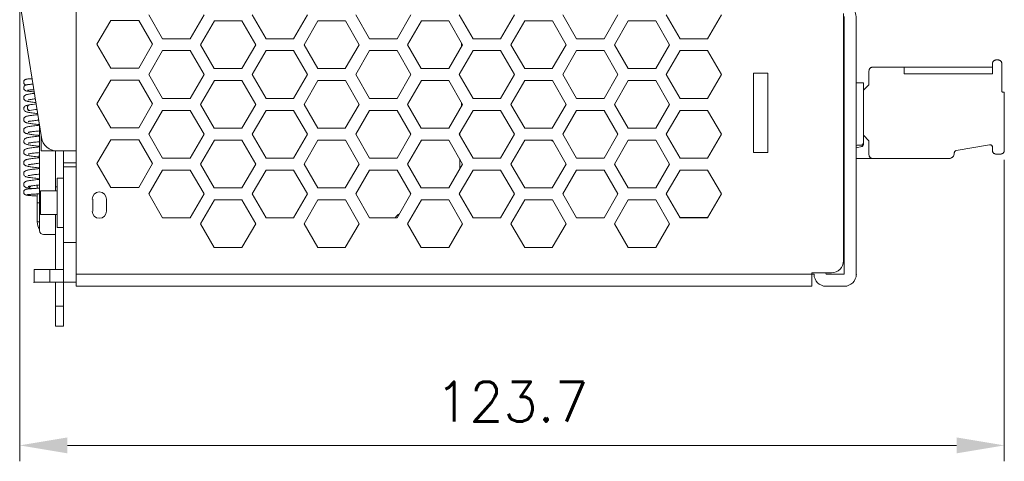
# Model space of a CAD drawing. Header units: millimetres. Extents: x 0 to 420, y 0 to 297.
# Tile 3 of 9: x 158 to 282, y 66 to 122. Entities that reach past the tile are written whole.
import ezdxf

# ---------------------------------------------------------------- set-up
doc = ezdxf.new("R2010")
doc.units = ezdxf.units.MM
doc.linetypes.add('CENTER2', pattern=[1.125, 0.75, -0.125, 0.125, -0.125])
doc.layers.get('0').update_dxf_attribs({"linetype": 'CONTINUOUS', "lineweight": 13})
doc.layers.get('Defpoints').update_dxf_attribs({"linetype": 'CONTINUOUS', "lineweight": 13})
doc.layers.add('Center', color=1, linetype='CENTER2', lineweight=9)
doc.layers.add('Dimension', color=2, linetype='CONTINUOUS', lineweight=9)
doc.styles.get("Standard").update_dxf_attribs({"font": 'romans.shx'})
doc.dimstyles.new('yutana', dxfattribs={"dimtxt": 3.5, "dimasz": 3, "dimexe": 1, "dimexo": 0.6, "dimgap": 1.5, "dimtad": 1, "dimdec": 1, "dimzin": 0, "dimdsep": 46, "dimtxsty": 'Standard', "dimcen": 0, "dimadec": 0, "dimazin": 0, "dimtp": 0.01, "dimtm": 0.01, "dimtfac": 1, "dimtdec": 1, "dimtmove": 0, "dimatfit": 3, "dimfxl": 1, "dimtolj": 1, "dimtzin": 0, "dimlwd": 0, "dimlwe": 0, "dimarcsym": 0})

# ---------------------------------------------------------------- blocks, each defined once
blk = doc.blocks.new('*D5')
at = {"layer": 'Defpoints', "color": 0, "ltscale": 5}
for p in [(158.15, 123.7), (281.85, 105.1), (158.15, 68)]:
    blk.add_point(p, dxfattribs=at)
at = {"layer": 'Dimension', "color": 0, "lineweight": 0, "ltscale": 5}
for p, q in [((158.15, 122.5), (158.15, 66)), ((281.85, 103.9), (281.85, 66)), ((275.85, 68), (164.15, 68))]:
    blk.add_line(p, q, dxfattribs=at)
at = {"layer": 'Dimension', "color": 0, "ltscale": 5}
for points in [[(164.15, 69), (164.15, 67), (158.15, 68)], [(275.85, 69), (275.85, 67), (281.85, 68)]]:
    blk.add_solid(points, dxfattribs=at)
at = {"layer": 'Dimension', "color": 0, "ltscale": 5, "insert": (220, 73.5), "char_height": 5, "attachment_point": 5}
blk.add_mtext('\\A1;123.7', dxfattribs=at)

msp = doc.modelspace()

# ---------------------------------------------------------------- linework, layer by layer
at = {"color": 7, "linetype": 'Continuous'}
for p, q in [((165.25, 207.5), (165.25, 88)), ((158.15, 123.7), (160.88, 106.68)), ((167.85, 118.42), (169.58, 121.42)), ((169.58, 121.42), (173.12, 121.42)), ((173.12, 121.42), (174.85, 118.42)), ((176.11, 119.11), (174.37, 122.11)), ((181.31, 122.11), (179.57, 119.11)), ((180.87, 118.36), (182.61, 121.36)), ((182.61, 121.36), (186.07, 121.36)), ((186.07, 121.36), (187.8, 118.36)), ((189.11, 119.11), (187.37, 122.11)), ((194.31, 122.11), (192.57, 119.11)), ((193.87, 118.36), (195.61, 121.36)), ((195.61, 121.36), (199.07, 121.36)), ((199.07, 121.36), (200.8, 118.36)), ((202.11, 119.11), (200.37, 122.11)), ((207.31, 122.11), (205.57, 119.11)), ((206.87, 118.36), (208.61, 121.36)), ((208.61, 121.36), (212.07, 121.36)), ((212.07, 121.36), (213.8, 118.36)), ((215.11, 119.11), (213.37, 122.11)), ((220.31, 122.11), (218.57, 119.11)), ((219.87, 118.36), (221.61, 121.36)), ((221.61, 121.36), (225.07, 121.36)), ((225.07, 121.36), (226.8, 118.36)), ((228.11, 119.11), (226.37, 122.11)), ((233.31, 122.11), (231.57, 119.11)), ((232.87, 118.36), (234.61, 121.36)), ((234.61, 121.36), (238.07, 121.36)), ((238.07, 121.36), (239.8, 118.36)), ((241.11, 119.11), (239.37, 122.11)), ((246.31, 122.11), (244.57, 119.11)), ((261.65, 91.2), (261.65, 122.3)), ((261.75, 121.9), (261.75, 89.5)), ((263.25, 121.5), (263.25, 89.5)), ((179.57, 119.11), (176.11, 119.11)), ((192.57, 119.11), (189.11, 119.11)), ((205.57, 119.11), (202.11, 119.11)), ((218.57, 119.11), (215.11, 119.11)), ((231.57, 119.11), (228.11, 119.11)), ((244.57, 119.11), (241.11, 119.11)), ((169.58, 115.42), (167.85, 118.42)), ((174.85, 118.42), (173.12, 115.42)), ((174.37, 114.61), (176.11, 117.61)), ((176.11, 117.61), (179.57, 117.61)), ((179.57, 117.61), (181.31, 114.61)), ((182.6, 115.36), (180.87, 118.36)), ((187.8, 118.36), (186.06, 115.36)), ((187.37, 114.61), (189.11, 117.61)), ((189.11, 117.61), (192.57, 117.61)), ((192.57, 117.61), (194.31, 114.61)), ((195.6, 115.36), (193.87, 118.36)), ((200.8, 118.36), (199.06, 115.36)), ((200.37, 114.61), (202.11, 117.61)), ((202.11, 117.61), (205.57, 117.61)), ((205.57, 117.61), (207.31, 114.61)), ((208.6, 115.36), (206.87, 118.36)), ((213.8, 118.36), (212.06, 115.36)), ((213.37, 114.61), (215.11, 117.61)), ((213.66, 118.61), (213.66, 118.11)), ((215.11, 117.61), (218.57, 117.61)), ((218.57, 117.61), (220.31, 114.61)), ((221.6, 115.36), (219.87, 118.36)), ((226.8, 118.36), (225.06, 115.36)), ((226.37, 114.61), (228.11, 117.61)), ((228.11, 117.61), (231.57, 117.61)), ((231.57, 117.61), (233.31, 114.61)), ((234.6, 115.36), (232.87, 118.36)), ((239.8, 118.36), (238.06, 115.36)), ((239.37, 114.61), (241.11, 117.61)), ((241.11, 117.61), (244.57, 117.61)), ((244.57, 117.61), (246.31, 114.61)), ((281.05, 116.45), (280.85, 116.45)), ((173.12, 115.42), (169.58, 115.42)), ((186.06, 115.36), (182.6, 115.36)), ((199.06, 115.36), (195.6, 115.36)), ((212.06, 115.36), (208.6, 115.36)), ((225.06, 115.36), (221.6, 115.36)), ((238.06, 115.36), (234.6, 115.36)), ((264.85, 113.32), (264.85, 115.05)), ((280.35, 115.55), (265.35, 115.55)), ((269.25, 114.7), (269.25, 115.55)), ((280.35, 114.7), (280.35, 115.95)), ((281.55, 112.5), (281.55, 115.95)), ((167.85, 110.92), (169.58, 113.92)), ((169.58, 113.92), (173.12, 113.92)), ((173.12, 113.92), (174.85, 110.92)), ((176.11, 111.61), (174.37, 114.61)), ((181.31, 114.61), (179.57, 111.61)), ((180.87, 110.86), (182.61, 113.86)), ((182.61, 113.86), (186.07, 113.86)), ((186.07, 113.86), (187.8, 110.86)), ((189.11, 111.61), (187.37, 114.61)), ((194.31, 114.61), (192.57, 111.61)), ((193.87, 110.86), (195.61, 113.86)), ((195.61, 113.86), (199.07, 113.86)), ((199.07, 113.86), (200.8, 110.86)), ((202.11, 111.61), (200.37, 114.61)), ((207.31, 114.61), (205.57, 111.61)), ((206.87, 110.86), (208.61, 113.86)), ((208.61, 113.86), (212.07, 113.86)), ((212.07, 113.86), (213.8, 110.86)), ((215.11, 111.61), (213.37, 114.61)), ((220.31, 114.61), (218.57, 111.61)), ((219.87, 110.86), (221.61, 113.86)), ((221.61, 113.86), (225.07, 113.86)), ((225.07, 113.86), (226.8, 110.86)), ((228.11, 111.61), (226.37, 114.61)), ((233.31, 114.61), (231.57, 111.61)), ((232.87, 110.86), (234.61, 113.86)), ((234.61, 113.86), (238.07, 113.86)), ((238.07, 113.86), (239.8, 110.86)), ((241.11, 111.61), (239.37, 114.61)), ((246.31, 114.61), (244.57, 111.61)), ((250.35, 114.8), (252.15, 114.8)), ((250.35, 104.8), (250.35, 114.8)), ((252.15, 114.8), (252.15, 104.8)), ((280.35, 114.7), (269.25, 114.7)), ((264.15, 113.55), (263.25, 113.55)), ((264.15, 105.85), (264.15, 113.55)), ((264.85, 113.32), (264.18, 112.65)), ((179.57, 111.61), (176.11, 111.61)), ((192.57, 111.61), (189.11, 111.61)), ((205.57, 111.61), (202.11, 111.61)), ((218.57, 111.61), (215.11, 111.61)), ((231.57, 111.61), (228.11, 111.61)), ((244.57, 111.61), (241.11, 111.61)), ((281.75, 112.4), (281.65, 112.4)), ((281.85, 105.1), (281.85, 112.3)), ((159.36, 110.8), (159.36, 110.8)), ((159.44, 110.1), (159.44, 110.1)), ((169.58, 107.92), (167.85, 110.92)), ((174.85, 110.92), (173.12, 107.92)), ((174.37, 107.11), (176.11, 110.11)), ((176.11, 110.11), (179.57, 110.11)), ((179.57, 110.11), (181.31, 107.11)), ((182.6, 107.86), (180.87, 110.86)), ((187.8, 110.86), (186.06, 107.86)), ((187.37, 107.11), (189.11, 110.11)), ((189.11, 110.11), (192.57, 110.11)), ((192.57, 110.11), (194.31, 107.11)), ((195.6, 107.86), (193.87, 110.86)), ((200.8, 110.86), (199.06, 107.86)), ((200.37, 107.11), (202.11, 110.11)), ((202.11, 110.11), (205.57, 110.11)), ((205.57, 110.11), (207.31, 107.11)), ((208.6, 107.86), (206.87, 110.86)), ((213.8, 110.86), (212.06, 107.86)), ((213.37, 107.11), (215.11, 110.11)), ((213.66, 111.11), (213.66, 110.61)), ((215.11, 110.11), (218.57, 110.11)), ((218.57, 110.11), (220.31, 107.11)), ((221.6, 107.86), (219.87, 110.86)), ((226.8, 110.86), (225.06, 107.86)), ((226.37, 107.11), (228.11, 110.11)), ((228.11, 110.11), (231.57, 110.11)), ((231.57, 110.11), (233.31, 107.11)), ((234.6, 107.86), (232.87, 110.86)), ((239.8, 110.86), (238.06, 107.86)), ((239.37, 107.11), (241.11, 110.11)), ((241.11, 110.11), (244.57, 110.11)), ((244.57, 110.11), (246.31, 107.11)), ((160.36, 108.86), (160.53, 108.88)), ((160.65, 108.12), (160.65, 95)), ((173.12, 107.92), (169.58, 107.92)), ((186.06, 107.86), (182.6, 107.86)), ((199.06, 107.86), (195.6, 107.86)), ((212.06, 107.86), (208.6, 107.86)), ((225.06, 107.86), (221.6, 107.86)), ((238.06, 107.86), (234.6, 107.86)), ((160.85, 106.87), (160.85, 105)), ((167.85, 103.42), (169.58, 106.42)), ((169.58, 106.42), (173.12, 106.42)), ((173.12, 106.42), (174.85, 103.42)), ((176.11, 104.11), (174.37, 107.11)), ((181.31, 107.11), (179.57, 104.11)), ((189.11, 104.11), (187.37, 107.11)), ((194.31, 107.11), (192.57, 104.11)), ((202.11, 104.11), (200.37, 107.11)), ((207.31, 107.11), (205.57, 104.11)), ((215.11, 104.11), (213.37, 107.11)), ((213.45, 107.24), (213.45, 106.98)), ((220.31, 107.11), (218.57, 104.11)), ((228.11, 104.11), (226.37, 107.11)), ((233.31, 107.11), (231.57, 104.11)), ((241.11, 104.11), (239.37, 107.11)), ((246.31, 107.11), (244.57, 104.11)), ((264.85, 106.28), (264.15, 106.98)), ((160.65, 105.52), (160.41, 105.49)), ((180.87, 103.36), (182.61, 106.36)), ((182.61, 106.36), (186.07, 106.36)), ((186.07, 106.36), (187.8, 103.36)), ((193.87, 103.36), (195.61, 106.36)), ((195.61, 106.36), (199.07, 106.36)), ((199.07, 106.36), (200.8, 103.36)), ((206.87, 103.36), (208.61, 106.36)), ((208.61, 106.36), (212.07, 106.36)), ((212.07, 106.36), (213.8, 103.36)), ((219.87, 103.36), (221.61, 106.36)), ((221.61, 106.36), (225.07, 106.36)), ((225.07, 106.36), (226.8, 103.36)), ((232.87, 103.36), (234.61, 106.36)), ((234.61, 106.36), (238.07, 106.36)), ((238.07, 106.36), (239.8, 103.36)), ((263.37, 105.73), (263.25, 105.68)), ((263.93, 105.56), (263.25, 105.38)), ((263.85, 105.73), (263.37, 105.73)), ((264.85, 104.55), (264.85, 106.28)), ((280, 105.79), (275.82, 105.05)), ((280.35, 105.1), (280.35, 105.49)), ((160.65, 104.16), (160.42, 104.13)), ((160.45, 104.79), (160.65, 104.82)), ((160.52, 104.25), (160.65, 104.24)), ((160.85, 105), (162.85, 105)), ((162.17, 105.14), (162.17, 105)), ((162.65, 105), (162.65, 100)), ((162.85, 105), (165.25, 105)), ((163.65, 105), (163.65, 83)), ((179.57, 104.11), (176.11, 104.11)), ((192.57, 104.11), (189.11, 104.11)), ((205.57, 104.11), (202.11, 104.11)), ((213.45, 103.97), (213.45, 102.76)), ((218.57, 104.11), (215.11, 104.11)), ((231.57, 104.11), (228.11, 104.11)), ((244.57, 104.11), (241.11, 104.11)), ((252.15, 104.8), (250.35, 104.8)), ((274.87, 104.05), (263.25, 104.05)), ((281.35, 104.6), (280.85, 104.6)), ((160.65, 102.8), (160.45, 102.77)), ((165.25, 103.5), (163.65, 103.5)), ((165.25, 103), (163.65, 103)), ((169.58, 100.42), (167.85, 103.42)), ((174.85, 103.42), (173.12, 100.42)), ((182.6, 100.36), (180.87, 103.36)), ((187.8, 103.36), (186.06, 100.36)), ((195.6, 100.36), (193.87, 103.36)), ((200.8, 103.36), (199.06, 100.36)), ((208.6, 100.36), (206.87, 103.36)), ((213.8, 103.36), (212.06, 100.36)), ((221.6, 100.36), (219.87, 103.36)), ((226.8, 103.36), (225.06, 100.36)), ((234.6, 100.36), (232.87, 103.36)), ((239.8, 103.36), (238.06, 100.36)), ((162.85, 95.4), (162.85, 101.6)), ((163.65, 101.6), (162.85, 101.6)), ((174.37, 99.61), (176.11, 102.61)), ((176.11, 102.61), (179.57, 102.61)), ((179.57, 102.61), (181.31, 99.61)), ((187.37, 99.61), (189.11, 102.61)), ((189.11, 102.61), (192.57, 102.61)), ((192.57, 102.61), (194.31, 99.61)), ((200.37, 99.61), (202.11, 102.61)), ((202.11, 102.61), (205.57, 102.61)), ((205.57, 102.61), (207.31, 99.61)), ((213.37, 99.61), (215.11, 102.61)), ((215.11, 102.61), (218.57, 102.61)), ((218.57, 102.61), (220.31, 99.61)), ((226.37, 99.61), (228.11, 102.61)), ((228.11, 102.61), (231.57, 102.61)), ((231.57, 102.61), (233.31, 99.61)), ((239.37, 99.61), (241.11, 102.61)), ((241.11, 102.61), (244.57, 102.61)), ((244.57, 102.61), (246.31, 99.61)), ((159.14, 100.36), (159.14, 100.36)), ((160.21, 100.69), (160.36, 100.7)), ((160.35, 100.31), (160.35, 100.7)), ((162.85, 100.5), (162.65, 100.5)), ((173.12, 100.42), (169.58, 100.42)), ((186.06, 100.36), (182.6, 100.36)), ((199.06, 100.36), (195.6, 100.36)), ((212.06, 100.36), (208.6, 100.36)), ((225.06, 100.36), (221.6, 100.36)), ((238.06, 100.36), (234.6, 100.36)), ((160.35, 99.61), (160.35, 96.1)), ((160.75, 100), (160.75, 97)), ((160.75, 100), (162.85, 100)), ((176.11, 96.61), (174.37, 99.61)), ((181.31, 99.61), (179.57, 96.61)), ((189.11, 96.61), (187.37, 99.61)), ((194.31, 99.61), (192.57, 96.61)), ((202.11, 96.61), (200.37, 99.61)), ((207.31, 99.61), (205.57, 96.61)), ((215.11, 96.61), (213.37, 99.61)), ((220.31, 99.61), (218.57, 96.61)), ((228.11, 96.61), (226.37, 99.61)), ((233.31, 99.61), (231.57, 96.61)), ((241.11, 96.61), (239.37, 99.61)), ((246.31, 99.61), (244.57, 96.61)), ((160.35, 98.5), (160.65, 98.5)), ((167.35, 97.45), (167.35, 98.95)), ((169.05, 98.95), (169.05, 97.45)), ((180.87, 95.86), (182.61, 98.86)), ((182.12, 98.02), (182.16, 98)), ((182.61, 98.86), (186.07, 98.86)), ((186.07, 98.86), (187.8, 95.86)), ((193.87, 95.86), (195.61, 98.86)), ((195.61, 98.86), (199.07, 98.86)), ((199.07, 98.86), (200.8, 95.86)), ((206.87, 95.86), (208.61, 98.86)), ((208.61, 98.86), (212.07, 98.86)), ((212.07, 98.86), (213.8, 95.86)), ((219.87, 95.86), (221.61, 98.86)), ((221.61, 98.86), (225.07, 98.86)), ((225.07, 98.86), (226.8, 95.86)), ((232.87, 95.86), (234.61, 98.86)), ((234.61, 98.86), (238.07, 98.86)), ((238.07, 98.86), (239.8, 95.86)), ((160.75, 97), (162.85, 97)), ((162.65, 97), (162.65, 90.1)), ((179.57, 96.61), (176.11, 96.61)), ((192.57, 96.61), (189.11, 96.61)), ((205.57, 96.61), (202.11, 96.61)), ((218.57, 96.61), (215.11, 96.61)), ((231.57, 96.61), (228.11, 96.61)), ((241.09, 96.65), (244.59, 96.65)), ((244.57, 96.61), (241.11, 96.61)), ((160.35, 96.1), (160.65, 96.1)), ((163.65, 95.4), (162.85, 95.4)), ((182.6, 92.86), (180.87, 95.86)), ((187.8, 95.86), (186.06, 92.86)), ((195.6, 92.86), (193.87, 95.86)), ((200.8, 95.86), (199.06, 92.86)), ((208.6, 92.86), (206.87, 95.86)), ((213.8, 95.86), (212.06, 92.86)), ((221.6, 92.86), (219.87, 95.86)), ((226.8, 95.86), (225.06, 92.86)), ((234.6, 92.86), (232.87, 95.86)), ((239.8, 95.86), (238.06, 92.86)), ((161.15, 94.5), (162.65, 94.5)), ((165.25, 93.5), (163.65, 93.5)), ((186.06, 92.86), (182.6, 92.86)), ((199.06, 92.86), (195.6, 92.86)), ((212.06, 92.86), (208.6, 92.86)), ((225.06, 92.86), (221.6, 92.86)), ((238.06, 92.86), (234.6, 92.86)), ((261.62, 91), (261.75, 91)), ((159.95, 90.1), (159.95, 88.5)), ((159.95, 90.1), (163.65, 90.1)), ((161.95, 90.1), (161.95, 88.5)), ((257.95, 89.5), (165.25, 89.5)), ((257.65, 88), (257.65, 89.7)), ((260.15, 89.7), (257.65, 89.7)), ((261.75, 89.5), (259.45, 89.5)), ((159.95, 88.5), (165.25, 88.5)), ((162.65, 88.5), (162.65, 83)), ((257.65, 88), (165.25, 88)), ((261.75, 88), (259.45, 88)), ((162.65, 85.5), (163.65, 85.5)), ((162.65, 83), (163.65, 83))]:
    msp.add_line(p, q, dxfattribs=at)
for points in [[(159.69, 114.09), (159.61, 114.09), (159.5, 114.08), (159.4, 114.07), (159.31, 114.06), (159.23, 114.05), (159.16, 114.05), (159.1, 114.04), (159.04, 114.03), (159, 114.02), (158.95, 114.01), (158.91, 114), (158.85, 113.98), (158.79, 113.94), (158.73, 113.88), (158.69, 113.81), (158.66, 113.72), (158.65, 113.65)], [(158.65, 113.65), (158.66, 113.58), (158.69, 113.49), (158.74, 113.41), (158.8, 113.36), (158.86, 113.32), (158.91, 113.3), (158.95, 113.29)], [(159.14, 113.33), (159.08, 113.32), (159.02, 113.31), (158.97, 113.3), (158.92, 113.28), (158.86, 113.26), (158.8, 113.22), (158.73, 113.16), (158.68, 113.08), (158.65, 112.99), (158.65, 112.93)], [(158.65, 112.93), (158.65, 112.86), (158.69, 112.77), (158.74, 112.69), (158.8, 112.63), (158.87, 112.6), (158.93, 112.57), (158.98, 112.55), (159.04, 112.54), (159.11, 112.53), (159.19, 112.51), (159.28, 112.5), (159.39, 112.49), (159.51, 112.47), (159.65, 112.46), (159.81, 112.44), (159.96, 112.43)], [(159.13, 113.34), (159.13, 113.34), (159.13, 113.34), (159.14, 113.34), (159.16, 113.34), (159.19, 113.35), (159.23, 113.35), (159.28, 113.36), (159.33, 113.36), (159.39, 113.37), (159.46, 113.37), (159.53, 113.38), (159.61, 113.39), (159.71, 113.39), (159.8, 113.4)], [(159.8, 113.4), (159.71, 113.39), (159.59, 113.38), (159.48, 113.37), (159.38, 113.36), (159.29, 113.35), (159.21, 113.34), (159.14, 113.33)], [(159.15, 112.63), (159.15, 112.63), (159.15, 112.63), (159.17, 112.63), (159.2, 112.64), (159.25, 112.64), (159.3, 112.65), (159.36, 112.66), (159.43, 112.67), (159.51, 112.67), (159.61, 112.68), (159.71, 112.69), (159.82, 112.7), (159.91, 112.71)], [(159.99, 112.24), (159.86, 112.23), (159.71, 112.21), (159.58, 112.19), (159.45, 112.17), (159.34, 112.15), (159.24, 112.14), (159.15, 112.12), (159.08, 112.1), (159.01, 112.08), (158.94, 112.05), (158.88, 112.03), (158.81, 111.99), (158.75, 111.93), (158.69, 111.85), (158.66, 111.75), (158.65, 111.68)], [(158.65, 111.68), (158.65, 111.61), (158.69, 111.51), (158.75, 111.42), (158.82, 111.36), (158.89, 111.32), (158.95, 111.29), (159.03, 111.27), (159.11, 111.25), (159.19, 111.23), (159.29, 111.21), (159.41, 111.19), (159.54, 111.17), (159.69, 111.15), (159.85, 111.12), (160.03, 111.1), (160.17, 111.09)], [(159.2, 111.41), (159.2, 111.41), (159.21, 111.41), (159.24, 111.42), (159.29, 111.43), (159.35, 111.45), (159.42, 111.46), (159.51, 111.48), (159.6, 111.49), (159.71, 111.51), (159.83, 111.52), (159.96, 111.54), (160.1, 111.55), (160.1, 111.55)], [(159.36, 110.8), (159.28, 110.78), (159.19, 110.76), (159.11, 110.75), (159.04, 110.73), (158.98, 110.71), (158.92, 110.69), (158.86, 110.66), (158.8, 110.62), (158.74, 110.56), (158.69, 110.48), (158.66, 110.39), (158.65, 110.32)], [(158.65, 110.32), (158.66, 110.23), (158.7, 110.14), (158.75, 110.06), (158.82, 110), (158.88, 109.96), (158.95, 109.93), (159.02, 109.91), (159.1, 109.89), (159.19, 109.87), (159.29, 109.85), (159.41, 109.83), (159.54, 109.81), (159.7, 109.78), (159.87, 109.76), (160.05, 109.74), (160.25, 109.72), (160.4, 109.7)], [(159.2, 110.05), (159.2, 110.05), (159.2, 110.05), (159.23, 110.06), (159.26, 110.07), (159.32, 110.08), (159.38, 110.09), (159.44, 110.1)], [(160.2, 110.91), (160, 110.88), (159.76, 110.86), (159.54, 110.83), (159.36, 110.8)], [(159.44, 110.1), (159.63, 110.13), (159.87, 110.17), (160.14, 110.2), (160.31, 110.22)], [(160.42, 109.57), (160.33, 109.56), (160.15, 109.54), (159.98, 109.52), (159.82, 109.5), (159.68, 109.48), (159.55, 109.47), (159.43, 109.45), (159.33, 109.43), (159.23, 109.41), (159.15, 109.39), (159.07, 109.38), (159, 109.36), (158.94, 109.33), (158.88, 109.31), (158.81, 109.27), (158.75, 109.21), (158.69, 109.13), (158.66, 109.03), (158.65, 108.96)], [(158.65, 108.96), (158.66, 108.87), (158.69, 108.78), (158.75, 108.7), (158.82, 108.64), (158.88, 108.6), (158.95, 108.57), (159.02, 108.55), (159.1, 108.53), (159.19, 108.51), (159.29, 108.49), (159.41, 108.47), (159.54, 108.45), (159.69, 108.43), (159.85, 108.4), (160.03, 108.38), (160.23, 108.36), (160.44, 108.34), (160.62, 108.32)], [(159.2, 108.69), (159.2, 108.69), (159.21, 108.69), (159.24, 108.7), (159.29, 108.71), (159.34, 108.73), (159.42, 108.74), (159.5, 108.75), (159.59, 108.77), (159.7, 108.78), (159.81, 108.8), (159.93, 108.81), (160.07, 108.83), (160.21, 108.85), (160.36, 108.86)], [(160.63, 108.23), (160.46, 108.22), (160.25, 108.19), (160.05, 108.17), (159.87, 108.15), (159.7, 108.13), (159.55, 108.11), (159.42, 108.09), (159.3, 108.07), (159.19, 108.05), (159.1, 108.02), (159.02, 108), (158.95, 107.98), (158.88, 107.95), (158.82, 107.91), (158.75, 107.85), (158.69, 107.78), (158.66, 107.68), (158.65, 107.6)], [(158.65, 107.6), (158.66, 107.52), (158.69, 107.42), (158.75, 107.34), (158.81, 107.29), (158.87, 107.25), (158.94, 107.22), (159, 107.19), (159.07, 107.18), (159.15, 107.16), (159.23, 107.14), (159.33, 107.12), (159.43, 107.1), (159.55, 107.08), (159.68, 107.07), (159.82, 107.05), (159.98, 107.03), (160.14, 107.01), (160.32, 106.99), (160.51, 106.97), (160.65, 106.96)], [(160.65, 106.88), (160.47, 106.86), (160.26, 106.83), (160.06, 106.81), (159.87, 106.79), (159.7, 106.77), (159.55, 106.75), (159.41, 106.73), (159.29, 106.71), (159.19, 106.68), (159.1, 106.66), (159.02, 106.64), (158.95, 106.62), (158.88, 106.59), (158.82, 106.55), (158.75, 106.49), (158.7, 106.42), (158.66, 106.32), (158.65, 106.24)], [(159.2, 107.33), (159.2, 107.33), (159.21, 107.33), (159.24, 107.34), (159.28, 107.35), (159.34, 107.36), (159.41, 107.38), (159.48, 107.39), (159.57, 107.41), (159.67, 107.42), (159.78, 107.44), (159.9, 107.45), (160.02, 107.47), (160.16, 107.48), (160.3, 107.5), (160.46, 107.51), (160.62, 107.53), (160.65, 107.54)], [(158.65, 106.24), (158.66, 106.16), (158.69, 106.06), (158.75, 105.98), (158.82, 105.92), (158.88, 105.88), (158.95, 105.85), (159.03, 105.83), (159.11, 105.81), (159.2, 105.78), (159.3, 105.76), (159.43, 105.74), (159.56, 105.72), (159.71, 105.7), (159.88, 105.68), (160.06, 105.66), (160.24, 105.64), (160.43, 105.62), (160.65, 105.6)], [(160.41, 105.49), (160.21, 105.47), (160.02, 105.45), (159.84, 105.42), (159.68, 105.4), (159.53, 105.38), (159.4, 105.36), (159.29, 105.34), (159.19, 105.32), (159.1, 105.3), (159.02, 105.28), (158.95, 105.26), (158.88, 105.23), (158.81, 105.19), (158.75, 105.13), (158.69, 105.04), (158.65, 104.94), (158.65, 104.88)], [(159.2, 105.97), (159.2, 105.97), (159.21, 105.97), (159.24, 105.98), (159.29, 105.99), (159.36, 106.01), (159.44, 106.02), (159.53, 106.04), (159.64, 106.06), (159.77, 106.07), (159.9, 106.09), (160.05, 106.11), (160.21, 106.13), (160.37, 106.15), (160.55, 106.16), (160.65, 106.17)], [(158.65, 104.88), (158.66, 104.8), (158.69, 104.7), (158.75, 104.62), (158.82, 104.56), (158.89, 104.52), (158.97, 104.49), (159.04, 104.46), (159.12, 104.44), (159.22, 104.42), (159.33, 104.4), (159.46, 104.38), (159.6, 104.36), (159.76, 104.34), (159.93, 104.31), (160.12, 104.29), (160.33, 104.27), (160.52, 104.25)], [(160.42, 104.13), (160.21, 104.11), (160.01, 104.09), (159.83, 104.06), (159.67, 104.04), (159.53, 104.02), (159.4, 104), (159.29, 103.98), (159.19, 103.96), (159.1, 103.94), (159.02, 103.92), (158.95, 103.9), (158.89, 103.87), (158.82, 103.83), (158.75, 103.77), (158.69, 103.69), (158.66, 103.59), (158.65, 103.52)], [(159.2, 104.61), (159.2, 104.61), (159.21, 104.61), (159.24, 104.62), (159.28, 104.63), (159.34, 104.65), (159.42, 104.66), (159.51, 104.68), (159.61, 104.69), (159.72, 104.71), (159.85, 104.72), (159.98, 104.74), (160.13, 104.76), (160.28, 104.78), (160.45, 104.79)], [(158.65, 103.52), (158.66, 103.44), (158.69, 103.35), (158.74, 103.27), (158.81, 103.21), (158.87, 103.17), (158.93, 103.14), (159, 103.12), (159.07, 103.1), (159.14, 103.08), (159.23, 103.06), (159.33, 103.04), (159.45, 103.02), (159.57, 103), (159.72, 102.98), (159.88, 102.96), (160.05, 102.94), (160.25, 102.92), (160.47, 102.9), (160.65, 102.88)], [(160.45, 102.77), (160.26, 102.75), (160.09, 102.73), (159.92, 102.72), (159.77, 102.7), (159.63, 102.68), (159.5, 102.66), (159.38, 102.64), (159.27, 102.62), (159.18, 102.6), (159.1, 102.58), (159.02, 102.56), (158.95, 102.54), (158.89, 102.51), (158.82, 102.47), (158.75, 102.42), (158.69, 102.33), (158.66, 102.23), (158.65, 102.16)], [(159.2, 103.25), (159.2, 103.25), (159.21, 103.25), (159.24, 103.26), (159.29, 103.27), (159.35, 103.29), (159.43, 103.3), (159.51, 103.32), (159.61, 103.33), (159.72, 103.35), (159.83, 103.36), (159.96, 103.38), (160.1, 103.39), (160.24, 103.41), (160.4, 103.43), (160.56, 103.45), (160.65, 103.45)], [(158.65, 102.16), (158.66, 102.08), (158.69, 101.98), (158.75, 101.9), (158.81, 101.84), (158.88, 101.8), (158.94, 101.77), (159.01, 101.75), (159.09, 101.73), (159.18, 101.71), (159.27, 101.69), (159.39, 101.67), (159.52, 101.65), (159.66, 101.63), (159.82, 101.61), (159.99, 101.59), (160.18, 101.57), (160.38, 101.54), (160.59, 101.52), (160.65, 101.52)], [(159.2, 101.89), (159.2, 101.89), (159.21, 101.89), (159.24, 101.9), (159.29, 101.91), (159.36, 101.93), (159.43, 101.94), (159.53, 101.96), (159.63, 101.97), (159.75, 101.99), (159.88, 102.01), (160.02, 102.03), (160.17, 102.04), (160.33, 102.06), (160.5, 102.08), (160.65, 102.1)], [(160.65, 101.44), (160.58, 101.43), (160.35, 101.4)], [(160.35, 101.4), (160.12, 101.38), (159.9, 101.35), (159.71, 101.33), (159.53, 101.3), (159.39, 101.28), (159.26, 101.26), (159.15, 101.24), (159.06, 101.21), (158.97, 101.19), (158.9, 101.16), (158.82, 101.11), (158.75, 101.06), (158.69, 100.98), (158.66, 100.88), (158.65, 100.8)], [(158.65, 100.8), (158.66, 100.72), (158.69, 100.62), (158.75, 100.54), (158.81, 100.48), (158.88, 100.44), (158.94, 100.42), (159.01, 100.39), (159.08, 100.37), (159.14, 100.36)], [(160.38, 100.31), (160.24, 100.3), (160.1, 100.29), (159.97, 100.29), (159.85, 100.28), (159.73, 100.27), (159.63, 100.26), (159.53, 100.26), (159.44, 100.25), (159.35, 100.24), (159.28, 100.23), (159.21, 100.23), (159.15, 100.22), (159.09, 100.21), (159.04, 100.2), (159, 100.2), (158.96, 100.19), (158.91, 100.17), (158.86, 100.15), (158.8, 100.12), (158.74, 100.06), (158.69, 99.99), (158.66, 99.9), (158.65, 99.82)], [(159.14, 100.36), (159.26, 100.33), (159.41, 100.31), (159.58, 100.28), (159.69, 100.27)], [(159.2, 100.53), (159.2, 100.53), (159.21, 100.53), (159.24, 100.54), (159.29, 100.55), (159.35, 100.57), (159.42, 100.58), (159.5, 100.59), (159.59, 100.61), (159.7, 100.62), (159.81, 100.64), (159.93, 100.65), (160.07, 100.67), (160.21, 100.69)], [(160.36, 100.7), (160.52, 100.72), (160.65, 100.74)], [(160.65, 100.32), (160.53, 100.32), (160.38, 100.31)], [(158.65, 99.82), (158.66, 99.75), (158.69, 99.66), (158.74, 99.59), (158.8, 99.53), (158.86, 99.5), (158.92, 99.48), (158.96, 99.46), (159, 99.45), (159.05, 99.44), (159.1, 99.44), (159.16, 99.43), (159.22, 99.42), (159.29, 99.41), (159.37, 99.41), (159.46, 99.4), (159.55, 99.39), (159.66, 99.38), (159.77, 99.38), (159.89, 99.37), (160.02, 99.36), (160.16, 99.35), (160.3, 99.34), (160.35, 99.34)], [(159.13, 99.51), (159.13, 99.51), (159.13, 99.51), (159.15, 99.51), (159.17, 99.52), (159.2, 99.52), (159.24, 99.53), (159.29, 99.53), (159.35, 99.54), (159.42, 99.54), (159.49, 99.55), (159.58, 99.56), (159.67, 99.56), (159.77, 99.57), (159.88, 99.58), (159.99, 99.59), (160.12, 99.59), (160.25, 99.6)], [(160.25, 99.6), (160.39, 99.61), (160.54, 99.62), (160.65, 99.62)]]:
    msp.add_lwpolyline(points, dxfattribs=at)
for centre, radius, start, end in [((260.25, 121.5), 3, 0, 29.7449), ((280.85, 115.95), 0.5, 89.9965, 180.0035), ((281.05, 115.95), 0.5, 359.9966, 90.0034), ((265.35, 115.05), 0.5, 89.9965, 180.0035), ((281.65, 112.5), 0.1, 179.9982, 270.0018), ((281.75, 112.3), 0.1, 359.9982, 90.0018), ((162.85, 107), 2, 189.1142, 270), ((230.4, 113.52), 9, 232.9428, 233.9479), ((263.85, 106.03), 0.3, 269.9902, 0.0098), ((263.85, 105.85), 0.3, 284.9898, 0.0102), ((280.05, 105.49), 0.3, 359.9915, 100.0085), ((265.35, 104.55), 0.5, 179.9966, 270.0034), ((274.87, 104.75), 0.7, 269.998, 0.002), ((275.87, 104.76), 0.3, 99.9887, 180.0113), ((280.85, 105.1), 0.5, 179.9965, 270.0035), ((281.35, 105.1), 0.5, 269.9966, 0.0034), ((168.15, 98.95), 0.9, 0, 180), ((168.15, 97.45), 0.9, 180, 0), ((207, 95.35), 2.1, 122.749, 142.985), ((161.95, 96.1), 1.6, 180, 216), ((161.15, 95), 0.5, 180, 270), ((260.15, 91.2), 1.5, 270, 0), ((259.45, 89.5), 1.5, 180, 270), ((257.95, 89.5), 1.5, 0, 7.8789), ((261.75, 89.5), 1.5, 270, 0)]:
    msp.add_arc(centre, radius, start, end, dxfattribs=at)
for points, knots in [([(280.85, 116.45), (280.81, 116.45), (280.72, 116.44), (280.6, 116.39), (280.49, 116.31), (280.41, 116.2), (280.36, 116.08), (280.35, 115.99), (280.35, 115.95)], [0, 0, 0, 0, 0.1283829, 0.2599955, 0.3917948, 0.5236079, 0.6550287, 0.7831617, 0.7831617, 0.7831617, 0.7831617]), ([(281.55, 115.95), (281.55, 115.99), (281.54, 116.08), (281.49, 116.2), (281.41, 116.31), (281.3, 116.39), (281.18, 116.44), (281.09, 116.45), (281.05, 116.45)], [0, 0, 0, 0, 0.1283829, 0.2599955, 0.3917948, 0.5236079, 0.6550287, 0.7831617, 0.7831617, 0.7831617, 0.7831617]), ([(265.35, 115.55), (265.31, 115.55), (265.22, 115.54), (265.1, 115.49), (264.99, 115.41), (264.91, 115.3), (264.86, 115.18), (264.85, 115.09), (264.85, 115.05)], [0, 0, 0, 0, 0.1283829, 0.2599955, 0.3917948, 0.5236079, 0.6550287, 0.7831617, 0.7831617, 0.7831617, 0.7831617]), ([(281.65, 112.4), (281.64, 112.4), (281.61, 112.4), (281.58, 112.43), (281.55, 112.46), (281.55, 112.49), (281.55, 112.5)], [0, 0, 0, 0, 0.0377402, 0.0783968, 0.1187395, 0.1561344, 0.1561344, 0.1561344, 0.1561344]), ([(281.85, 112.3), (281.85, 112.31), (281.85, 112.34), (281.82, 112.37), (281.79, 112.4), (281.76, 112.4), (281.75, 112.4)], [0, 0, 0, 0, 0.0377402, 0.0783968, 0.1187395, 0.1561344, 0.1561344, 0.1561344, 0.1561344]), ([(159.36, 110.8), (159.36, 110.8), (159.33, 110.79), (159.28, 110.77), (159.21, 110.72), (159.15, 110.64), (159.12, 110.55), (159.11, 110.48), (159.11, 110.45)], [0, 0, 0, 0, 0.0028291, 0.0854741, 0.1722537, 0.2644235, 0.361081, 0.4601949, 0.4601949, 0.4601949, 0.4601949]), ([(159.11, 110.45), (159.11, 110.42), (159.12, 110.35), (159.15, 110.26), (159.21, 110.18), (159.28, 110.13), (159.36, 110.1), (159.41, 110.1), (159.44, 110.1)], [0, 0, 0, 0, 0.0991138, 0.1957714, 0.2879412, 0.3747207, 0.4573657, 0.5372423, 0.5372423, 0.5372423, 0.5372423]), ([(263.85, 105.73), (263.88, 105.73), (263.94, 105.74), (264.03, 105.78), (264.1, 105.85), (264.14, 105.94), (264.15, 106), (264.15, 106.03)], [0, 0, 0, 0, 0.0926362, 0.1873935, 0.2821755, 0.3768501, 0.4693038, 0.4693038, 0.4693038, 0.4693038]), ([(263.93, 105.56), (263.96, 105.57), (264.02, 105.6), (264.09, 105.67), (264.14, 105.76), (264.15, 105.82), (264.15, 105.85)], [0, 0, 0, 0, 0.0965837, 0.1956319, 0.2945593, 0.3909495, 0.3909495, 0.3909495, 0.3909495]), ([(280, 105.79), (280.03, 105.79), (280.1, 105.79), (280.2, 105.76), (280.29, 105.69), (280.34, 105.6), (280.35, 105.53), (280.35, 105.49)], [0, 0, 0, 0, 0.101366, 0.2074364, 0.3143132, 0.4199868, 0.5209718, 0.5209718, 0.5209718, 0.5209718]), ([(160.52, 104.25), (160.52, 104.25), (160.54, 104.25), (160.57, 104.29), (160.59, 104.34), (160.61, 104.42), (160.62, 104.5), (160.62, 104.57), (160.62, 104.6)], [0, 0, 0, 0, 0.0176779, 0.0574244, 0.1163189, 0.1941224, 0.2855603, 0.384062, 0.384062, 0.384062, 0.384062]), ([(160.62, 104.6), (160.62, 104.63), (160.62, 104.7), (160.61, 104.77), (160.6, 104.8), (160.6, 104.81)], [0, 0, 0, 0, 0.0985017, 0.1899397, 0.2113088, 0.2113088, 0.2113088, 0.2113088]), ([(265.35, 104.05), (265.31, 104.05), (265.22, 104.06), (265.1, 104.11), (264.99, 104.19), (264.91, 104.3), (264.86, 104.42), (264.85, 104.51), (264.85, 104.55)], [0, 0, 0, 0, 0.1291769, 0.2605015, 0.3916906, 0.522902, 0.6541469, 0.7831573, 0.7831573, 0.7831573, 0.7831573]), ([(264.85, 104.55), (264.85, 104.51), (264.86, 104.42), (264.91, 104.3), (264.99, 104.19), (265.1, 104.11), (265.22, 104.06), (265.31, 104.05), (265.35, 104.05)], [0, 0, 0, 0, 0.1283829, 0.2599955, 0.3917948, 0.5236078, 0.6550287, 0.7831617, 0.7831617, 0.7831617, 0.7831617]), ([(274.87, 104.05), (274.93, 104.05), (275.05, 104.07), (275.22, 104.14), (275.37, 104.25), (275.48, 104.4), (275.55, 104.57), (275.57, 104.69), (275.57, 104.75)], [0, 0, 0, 0, 0.179736, 0.363994, 0.548513, 0.733051, 0.91704, 1.099118, 1.099118, 1.099118, 1.099118]), ([(275.57, 104.75), (275.57, 104.78), (275.58, 104.84), (275.61, 104.92), (275.67, 104.98), (275.74, 105.03), (275.79, 105.05), (275.82, 105.05)], [0, 0, 0, 0, 0.083038, 0.1686154, 0.255571, 0.3404992, 0.420358, 0.420358, 0.420358, 0.420358]), ([(280.35, 105.1), (280.35, 105.06), (280.36, 104.97), (280.41, 104.85), (280.49, 104.74), (280.6, 104.66), (280.72, 104.61), (280.81, 104.6), (280.85, 104.6)], [0, 0, 0, 0, 0.1283829, 0.2599955, 0.3917948, 0.5236079, 0.6550287, 0.7831617, 0.7831617, 0.7831617, 0.7831617]), ([(281.35, 104.6), (281.39, 104.6), (281.48, 104.61), (281.6, 104.66), (281.71, 104.74), (281.79, 104.85), (281.84, 104.97), (281.85, 105.06), (281.85, 105.1)], [0, 0, 0, 0, 0.1283829, 0.2599955, 0.3917948, 0.5236079, 0.6550287, 0.7831617, 0.7831617, 0.7831617, 0.7831617]), ([(159.14, 100.36), (159.15, 100.36), (159.18, 100.35), (159.25, 100.35), (159.34, 100.38), (159.42, 100.43), (159.47, 100.51), (159.5, 100.57), (159.51, 100.59)], [0, 0, 0, 0, 0.0176757, 0.1076731, 0.1984457, 0.2912954, 0.3869556, 0.4778607, 0.4778607, 0.4778607, 0.4778607])]:
    msp.add_open_spline(points, degree=3, knots=knots, dxfattribs=at)
at = {"layer": 'Center', "linetype": 'CENTER2', "ltscale": 0.5}
for p in [(263.25, 89.5), (263.25, 89.5), (159.95, 88.5), (159.95, 88.5)]:
    msp.add_point(p, dxfattribs=at)

# ---------------------------------------------------------------- dimensions: what is measured, and where the dimension line sits
at = {"layer": 'Dimension', "color": 7}
dim = msp.add_linear_dim(base=(158.15, 68), p1=(281.85, 105.1), p2=(158.15, 123.7), dimstyle='yutana', override={"dimscale": 2, "dimtxt": 2.5, "dimasz": 3}, dxfattribs=at)
dim.commit()
dim.dimension.update_dxf_attribs({"geometry": '*D5', "text_midpoint": (220, 73.5)})

doc.saveas('drawing.dxf')
